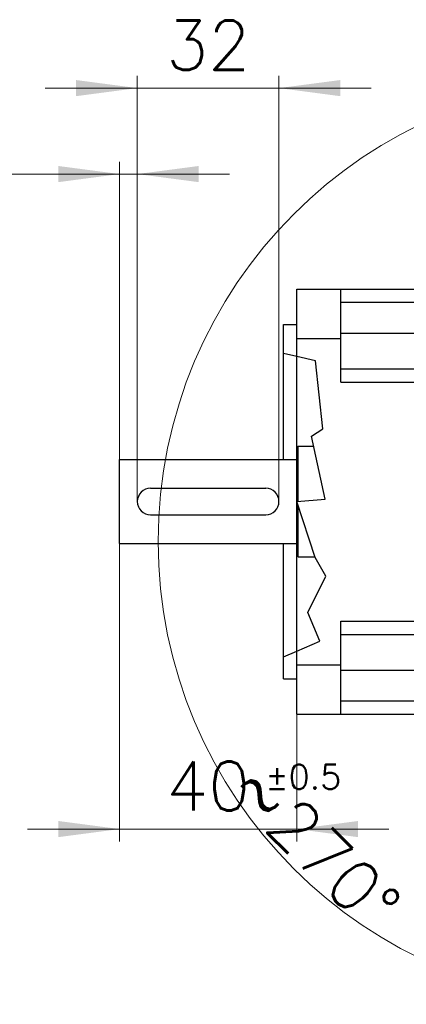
# Model space of a CAD drawing. Extents: x 0 to 1069, y 0 to 756.
# Tile 14 of 24: x 449 to 477, y 138 to 206. Entities that reach past the tile are written whole.
import ezdxf
from ezdxf.enums import TextEntityAlignment as Align

# ---------------------------------------------------------------- set-up
doc = ezdxf.new("R2010")
doc.units = 0
doc.header["$LTSCALE"] = 12.73
doc.header["$MEASUREMENT"] = 0
doc.layers.add('13000_TOP', color=7, linetype='CONTINUOUS')
doc.layers.add('13100_TOP_DIM', color=7, linetype='CONTINUOUS')
doc.styles.get("Standard").update_dxf_attribs({"font": 'txt.shx'})

msp = doc.modelspace()

# ---------------------------------------------------------------- linework, layer by layer
at = {"layer": '13000_TOP', "color": 7, "linetype": 'CONTINUOUS', "lineweight": 25}
for p, q in [((468.84189, 187.581572), (471.94136, 187.581572)), ((468.84189, 157.82666), (468.84189, 187.581572)), ((471.94136, 187.581572), (477.830353, 187.581572)), ((471.94136, 184.126535), (471.94136, 187.581572)), ((471.94136, 186.651731), (477.830353, 186.651731)), ((467.912049, 185.101996), (468.84189, 185.101996)), ((467.912049, 183.072848), (467.912049, 185.101996)), ((467.912049, 175.648613), (467.912049, 184.172155)), ((468.84189, 184.126535), (471.94136, 184.126535)), ((471.94136, 184.500994), (477.830353, 184.500994)), ((471.94136, 181.072685), (471.94136, 184.126535)), ((468.84189, 182.856921), (467.912049, 183.072848)), ((470.166456, 182.549329), (468.84189, 182.856921)), ((470.666528, 177.79359), (470.166456, 182.549329)), ((471.94136, 182.002526), (477.830353, 182.002526)), ((471.94136, 181.072685), (477.830353, 181.072685)), ((469.874747, 177.292987), (470.666528, 177.79359)), ((470.833218, 172.870984), (469.874747, 177.292987)), ((468.84189, 176.516464), (468.947272, 176.578453)), ((468.947272, 176.578453), (470.029623, 176.578453)), ((468.947272, 172.712947), (468.947272, 176.578453)), ((456.44401, 175.648613), (468.84189, 175.648613)), ((456.44401, 169.759619), (456.44401, 175.648613)), ((458.613639, 173.633957), (466.672261, 173.633957)), ((468.84189, 172.704116), (470.833218, 172.870984)), ((470.124784, 168.782717), (468.84189, 172.704116)), ((468.947272, 168.829779), (468.947272, 172.381997)), ((458.613639, 171.774275), (466.672261, 171.774275)), ((456.44401, 169.759619), (468.84189, 169.759619)), ((467.912049, 160.306236), (467.912049, 169.75962)), ((468.947272, 168.829779), (468.84189, 168.891768)), ((468.947272, 168.829779), (470.109388, 168.829779)), ((470.874891, 167.48949), (470.124784, 168.782717)), ((469.624711, 164.944754), (470.874891, 167.48949)), ((470.458164, 162.942337), (469.624711, 164.944754)), ((471.94136, 164.335547), (477.830353, 164.335547)), ((471.94136, 157.82666), (471.94136, 164.335547)), ((471.94136, 163.405706), (477.830353, 163.405706)), ((468.84189, 162.23954), (470.458164, 162.942337)), ((467.912049, 161.835222), (468.84189, 162.23954)), ((468.84189, 161.281697), (471.94136, 161.281697)), ((471.94136, 160.907238), (477.830353, 160.907238)), ((467.912049, 160.306236), (468.84189, 160.306236)), ((471.94136, 158.756501), (477.830353, 158.756501)), ((468.84189, 157.82666), (471.94136, 157.82666)), ((471.94136, 157.82666), (477.830353, 157.82666))]:
    msp.add_line(p, q, dxfattribs=at)
for centre, start, end in [((458.613639, 172.704116), 90, 270), ((466.672261, 172.704116), 270, 90)]:
    msp.add_arc(centre, 0.929841, start, end, dxfattribs=at)
at = {"layer": '13100_TOP_DIM', "color": 7, "linetype": 'CONTINUOUS', "lineweight": 13}
for p, q in [((457.683798, 187.581572), (457.683798, 202.503784)), ((467.602102, 202.503784), (467.602102, 172.704116)), ((451.23721, 201.644239), (474.04869, 201.644239)), ((456.44401, 175.648613), (456.44401, 196.486969)), ((457.683798, 196.486969), (457.683798, 172.704116)), ((445.484811, 195.627424), (464.130386, 195.627424)), ((456.44401, 169.759619), (456.44401, 148.921263)), ((468.84189, 148.921263), (468.84189, 169.759619)), ((449.997422, 149.780808), (475.288478, 149.780808))]:
    msp.add_line(p, q, dxfattribs=at)
msp.add_arc((491.545508, 169.914593), 32.39938, 90, 0, dxfattribs=at)
for points in [[(453.386073, 201.078433), (457.683798, 201.644239), (453.386073, 202.210046), (457.683798, 201.644239)], [(471.899827, 202.210046), (467.602102, 201.644239), (471.899827, 201.078433), (467.602102, 201.644239)], [(452.146285, 195.061618), (456.44401, 195.627424), (452.146285, 196.19323), (456.44401, 195.627424)], [(461.981523, 196.19323), (457.683798, 195.627424), (461.981523, 195.061618), (457.683798, 195.627424)], [(452.146285, 149.215002), (456.44401, 149.780808), (452.146285, 150.346614), (456.44401, 149.780808)], [(473.139615, 150.346614), (468.84189, 149.780808), (473.139615, 149.215002), (468.84189, 149.780808)]]:
    msp.add_solid(points, dxfattribs=at)

# ---------------------------------------------------------------- texts
for s, p in [('32', (462.64295, 202.933557)), ('40', (462.64295, 151.070125))]:
    msp.add_text(s, height=3.43818, dxfattribs=at).set_placement(p, align=Align.CENTER)
msp.add_text('±0.5', height=1.71909, dxfattribs=at).set_placement((466.65416, 152.574329))
msp.add_text('~270°', height=3.43818, rotation=315, dxfattribs=at).set_placement((468.964435, 147.33352), align=Align.CENTER)

doc.saveas('drawing.dxf')
